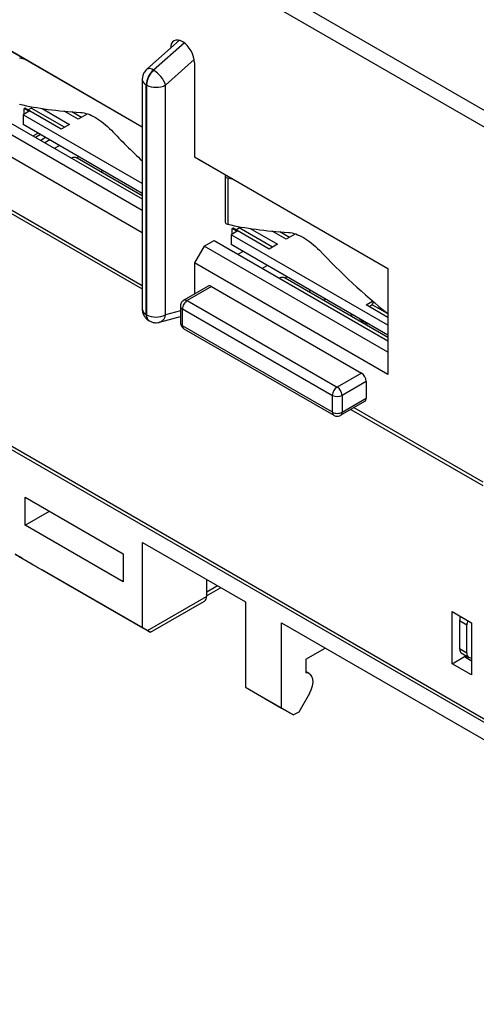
# Model space of a CAD drawing. Header units: inches. Extents: x 0.2 to 10.8, y 0.2 to 8.2.
# Tile 11 of 14: x 9.22 to 9.745, y 6.305 to 7.439. Entities that reach past the tile are written whole.
import ezdxf

# ---------------------------------------------------------------- set-up
doc = ezdxf.new("R2010")
doc.units = ezdxf.units.IN
doc.header["$MEASUREMENT"] = 0

msp = doc.modelspace()

# ---------------------------------------------------------------- linework, layer by layer
for p, q in [((10.3144, 7.0113), (9.1034, 7.7104)), ((10.3061, 6.9968), (9.0951, 7.6959)), ((9.1703, 7.4259), (9.3607, 7.3159)), ((9.1925, 7.413), (9.3607, 7.3159)), ((9.4035, 7.4154), (9.3659, 7.3821)), ((9.3734, 7.3811), (9.4089, 7.4126)), ((9.4092, 7.4124), (9.3737, 7.3809)), ((9.3875, 7.3639), (9.4205, 7.3931)), ((9.4208, 7.3893), (9.4208, 7.2812)), ((9.3614, 7.375), (9.3607, 7.3705)), ((9.3734, 7.3811), (9.3737, 7.3809)), ((9.3607, 7.3705), (9.3607, 7.1058)), ((9.3655, 7.3639), (9.3653, 7.3641)), ((9.3653, 7.0995), (9.3653, 7.3641)), ((9.3655, 7.3639), (9.3655, 7.0993)), ((9.3875, 7.0993), (9.3875, 7.3639)), ((9.2329, 7.3374), (9.2335, 7.3389)), ((9.2304, 7.3336), (9.2234, 7.3296)), ((9.3607, 7.2503), (9.2234, 7.3296)), ((9.2234, 7.3296), (9.2234, 7.3183)), ((9.2256, 7.3373), (9.2248, 7.3368)), ((9.2248, 7.3368), (9.2304, 7.3336)), ((9.2248, 7.3304), (9.2248, 7.3368)), ((9.2674, 7.3132), (9.2256, 7.3373)), ((9.2291, 7.3353), (9.2329, 7.3374)), ((9.2712, 7.3153), (9.2329, 7.3374)), ((9.2453, 7.3369), (9.2769, 7.3186)), ((9.2869, 7.3244), (9.2708, 7.3337)), ((9.2906, 7.3266), (9.2796, 7.333)), ((9.2963, 7.3299), (9.2869, 7.3244)), ((9.3607, 7.2195), (9.1925, 7.3166)), ((9.2039, 7.3231), (9.3607, 7.2326)), ((9.3607, 7.2391), (9.2234, 7.3183)), ((9.2769, 7.3186), (9.2674, 7.3132)), ((9.3607, 7.1938), (9.1703, 7.3037)), ((9.2351, 7.3052), (9.2406, 7.3084)), ((9.2434, 7.3068), (9.2379, 7.3036)), ((9.2494, 7.3033), (9.2439, 7.3001)), ((9.2541, 7.3006), (9.2485, 7.2974)), ((9.2596, 7.291), (9.2652, 7.2942)), ((9.2851, 7.28), (9.2875, 7.2814)), ((9.4208, 7.2812), (9.6435, 7.1527)), ((9.4208, 7.2812), (9.4319, 7.2748)), ((9.3607, 7.2364), (9.2856, 7.2797)), ((9.4319, 7.2748), (9.6435, 7.1527)), ((9.1388, 7.2611), (9.3607, 7.133)), ((9.3153, 7.2653), (9.3129, 7.2639)), ((9.4561, 7.2592), (9.4561, 7.2059)), ((9.1411, 7.2557), (9.3607, 7.129)), ((9.459, 7.2568), (9.459, 7.2036)), ((9.4698, 7.1954), (9.4628, 7.1914)), ((9.6435, 7.0871), (9.4628, 7.1914)), ((9.4628, 7.1914), (9.4628, 7.1801)), ((9.4651, 7.1991), (9.4642, 7.1986)), ((9.4642, 7.1986), (9.4698, 7.1954)), ((9.4642, 7.1922), (9.4642, 7.1986)), ((9.5068, 7.175), (9.4651, 7.1991)), ((9.4685, 7.1971), (9.4723, 7.1992)), ((9.4723, 7.1992), (9.4729, 7.2007)), ((9.5106, 7.1771), (9.4723, 7.1992)), ((9.4847, 7.1987), (9.5163, 7.1804)), ((9.5263, 7.1862), (9.5102, 7.1955)), ((9.5301, 7.1884), (9.519, 7.1947)), ((9.5358, 7.1917), (9.5263, 7.1862)), ((9.4319, 7.1784), (9.4433, 7.1849)), ((9.4433, 7.1849), (9.6435, 7.0694)), ((9.6435, 7.0758), (9.4628, 7.1801)), ((9.5163, 7.1804), (9.5068, 7.175)), ((9.4319, 7.1784), (9.4208, 7.1591)), ((9.6435, 7.0562), (9.4319, 7.1784)), ((9.4768, 7.1721), (9.4712, 7.1689)), ((9.4208, 7.1591), (9.4208, 7.1232)), ((9.6435, 7.0305), (9.4208, 7.1591)), ((9.499, 7.1528), (9.5046, 7.156)), ((9.6435, 7.1527), (9.6435, 7.0305)), ((9.5245, 7.1418), (9.5269, 7.1431)), ((9.6435, 7.0731), (9.525, 7.1415)), ((9.4364, 7.1321), (9.4085, 7.1161)), ((9.4403, 7.1317), (9.4125, 7.1157)), ((9.4403, 7.1317), (9.6129, 7.0321)), ((9.5547, 7.1271), (9.5524, 7.1257)), ((9.4084, 7.116), (9.4085, 7.1161)), ((9.4125, 7.1157), (9.5851, 7.016)), ((9.5691, 7.1161), (9.5714, 7.1174)), ((9.6182, 7.1107), (9.6258, 7.1151)), ((9.6435, 7.0961), (9.6182, 7.1107)), ((9.6217, 7.1087), (9.6254, 7.1108)), ((9.6254, 7.1108), (9.6268, 7.1143)), ((9.6428, 7.1008), (9.6254, 7.1108)), ((9.3653, 7.0995), (9.3655, 7.0993)), ((9.4046, 7.1039), (9.3875, 7.0993)), ((9.4046, 7.1095), (9.4046, 7.1092)), ((9.4046, 7.1092), (9.4046, 7.09)), ((9.4069, 7.106), (9.5795, 7.0064)), ((9.4069, 7.0867), (9.4069, 7.106)), ((9.6009, 7.1004), (9.602, 7.0971)), ((9.3685, 7.0923), (9.3681, 7.0925)), ((9.3685, 7.0923), (9.3688, 7.0922)), ((9.3806, 7.0906), (9.4046, 7.0971)), ((9.5795, 6.9871), (9.4069, 7.0867)), ((9.4085, 7.0831), (9.5811, 6.9835)), ((9.6129, 7.0321), (9.5851, 7.016)), ((9.6185, 7.0225), (9.5906, 7.0064)), ((9.6185, 7.0225), (9.6185, 7.0032)), ((9.5795, 6.9871), (9.5795, 7.0064)), ((9.589, 6.9835), (9.6168, 6.9996)), ((9.5906, 7.0064), (9.5906, 6.9871)), ((9.5906, 6.9871), (9.6185, 7.0032)), ((9.6009, 6.9903), (9.7526, 6.9028)), ((9.6043, 6.9923), (9.7526, 6.9068)), ((9.1758, 6.9678), (10.3144, 6.3105)), ((9.1783, 6.9624), (10.3169, 6.305)), ((9.2259, 6.889), (9.3387, 6.8239)), ((9.2259, 6.8568), (9.2259, 6.889)), ((9.2259, 6.8568), (9.2538, 6.8729)), ((9.3387, 6.7918), (9.2259, 6.8568)), ((9.361, 6.8368), (9.4793, 6.7685)), ((9.361, 6.7387), (9.361, 6.8368)), ((9.2179, 6.8213), (9.361, 6.7387)), ((9.3387, 6.8239), (9.3387, 6.7918)), ((9.3665, 6.7355), (9.2454, 6.8054)), ((9.4347, 6.7942), (9.4347, 6.7749)), ((9.435, 6.7799), (9.435, 6.794)), ((9.4347, 6.7757), (9.4507, 6.7849)), ((9.4473, 6.7869), (9.435, 6.7799)), ((9.3665, 6.7355), (9.4347, 6.7749)), ((9.37, 6.7335), (9.4323, 6.7695)), ((9.4793, 6.7685), (9.4793, 6.6704)), ((9.7173, 6.6973), (9.7173, 6.7574)), ((9.7173, 6.7574), (9.7396, 6.7445)), ((9.361, 6.7387), (9.3665, 6.7355)), ((9.521, 6.7444), (10.0416, 6.4438)), ((9.521, 6.6463), (9.521, 6.7444)), ((9.7259, 6.747), (9.7343, 6.7421)), ((9.7259, 6.747), (9.7259, 6.7148)), ((9.7343, 6.71), (9.7343, 6.7421)), ((9.7396, 6.7445), (9.7396, 6.6844)), ((9.5489, 6.7026), (9.5711, 6.7154)), ((9.7259, 6.7148), (9.7343, 6.71)), ((9.5489, 6.7026), (9.5489, 6.6868)), ((9.7173, 6.6973), (9.7315, 6.7055)), ((9.7278, 6.7097), (9.7367, 6.7046)), ((9.7315, 6.7055), (9.7332, 6.7066)), ((9.7315, 6.7055), (9.7396, 6.7008)), ((9.7396, 6.6844), (9.7173, 6.6973)), ((9.5531, 6.6859), (9.5489, 6.6883)), ((9.4793, 6.6704), (9.521, 6.6463)), ((9.4793, 6.6704), (9.4932, 6.6624)), ((9.4932, 6.6624), (9.5349, 6.6383)), ((9.5531, 6.6631), (9.5407, 6.6416)), ((9.521, 6.6463), (9.5349, 6.6383)), ((9.5407, 6.6416), (9.5349, 6.6383))]:
    msp.add_line(p, q)
at = {"flags": 128}
for points in [[(9.4085, 7.1161), (9.4085, 7.1161), (9.4094, 7.1164), (9.4103, 7.1164), (9.4114, 7.1162), (9.4125, 7.1157)], [(9.3681, 7.0925), (9.3681, 7.0926), (9.3675, 7.093)], [(9.3823, 7.0913), (9.3813, 7.0909), (9.3806, 7.0906)], [(9.4347, 6.7776), (9.4348, 6.7781), (9.435, 6.7799)], [(9.5531, 6.6631), (9.5552, 6.6674), (9.5566, 6.6718), (9.5572, 6.6759), (9.557, 6.6797), (9.556, 6.6828), (9.5542, 6.6851), (9.5518, 6.6865), (9.5489, 6.6868)]]:
    msp.add_lwpolyline(points, dxfattribs=at)
for centre, radius, start, end in [((9.3867, 7.3635), 0.0214, 153.3246, 178.4615), ((9.3899, 7.3627), 0.0244, 131.6284, 177.0654), ((9.3689, 7.3759), 0.00688, 49.0258, 115.5284), ((9.3905, 7.3623), 0.0254, 132.2386, 154.658), ((9.3571, 7.3532), 0.0323, 19.3598, 59.0466), ((9.3681, 7.371), 0.00745, 184.03, 247.2636), ((9.3761, 7.3837), 0.0224, 241.9598, 271.1441), ((9.377, 7.3837), 0.0224, 268.8559, 298.0402), ((9.2824, 7.2731), 0.00736, 64.6194, 115.9443), ((9.5218, 7.1349), 0.00736, 64.6194, 115.9443), ((9.438, 7.1285), 0.00396, 54.3824, 114.3071), ((9.4182, 7.1056), 0.0114, 148.8563, 178.0435), ((9.4185, 7.106), 0.0114, 121.9547, 151.1444), ((9.3685, 7.1066), 0.00782, 185.6948, 245.6253), ((9.3738, 7.0989), 0.00859, 176.1622, 222.8298), ((9.4085, 7.1096), 0.00396, 185.6948, 245.6253), ((9.3765, 7.1205), 0.0239, 242.6097, 297.3903), ((9.3732, 7.0985), 0.00771, 173.8596, 234.6951), ((9.3763, 7.101), 0.0114, 301.9646, 351.4925), ((9.4125, 7.09), 0.00787, 180.0023, 240), ((9.4085, 7.0903), 0.00396, 185.6948, 245.6253), ((9.6485, 7.1474), 0.0649, 234.3981, 245.6073), ((9.4108, 7.0864), 0.00396, 174.3796, 234.302), ((9.6064, 7.0219), 0.0121, 2.6055, 57.3945), ((9.5908, 7.006), 0.0114, 148.8563, 178.0435), ((9.5911, 7.0064), 0.0114, 121.9547, 151.1444), ((9.5785, 7.0058), 0.0121, 2.6055, 57.3945), ((9.5851, 7.0171), 0.0121, 242.6097, 297.3903), ((9.6147, 7.0027), 0.00378, 304.0564, 7.2558), ((9.5848, 6.9971), 0.0114, 241.9598, 271.1441), ((9.5833, 6.9867), 0.00388, 173.6909, 235.0991), ((9.5853, 6.9971), 0.0114, 268.8559, 298.0402), ((9.5869, 6.9866), 0.00378, 304.0451, 7.257), ((9.4289, 6.7742), 0.00582, 305.0133, 6.2988), ((9.7496, 6.7418), 0.0153, 159.9618, 178.8566), ((9.7393, 6.7091), 0.00507, 170.2115, 273.4813)]:
    msp.add_arc(centre, radius, start, end)
for centre, major_axis, ratio, start_param, end_param in [((9.4069, 7.3973), (-0.0095, 0.0176), 0.576685, 3.961694, 7.059557), ((9.7245, 7.6258), (0.5885, 0.1749), 0.282924, 3.602856, 3.62397), ((9.7245, 7.5725), (0.5885, 0.1749), 0.282924, 3.602856, 3.800522), ((9.7245, 7.5725), (0.5296, -0.3656), 0.714806, 4.428027, 4.507125), ((9.4758, 7.2645), (0.0196, 0.0058), 0.282924, 2.845142, 3.602856), ((9.9639, 7.4876), (0.5885, 0.1749), 0.282924, 3.602856, 3.62397), ((9.4758, 7.2112), (0.0196, 0.0058), 0.282924, 3.057693, 3.602856), ((9.9639, 7.4343), (0.5885, 0.1749), 0.282924, 3.602856, 3.800522), ((9.9639, 7.4343), (0.5296, -0.3656), 0.714806, 4.428027, 4.597364), ((9.2176, 6.8215), (0.0394, -0.0227), 0.00007, 4.854327, 5.497828), ((9.7325, 6.7528), (0.0043, 0.0111), 0.445122, 1.812277, 2.287226), ((9.3582, 6.7403), (0.0118, -0.0068), 0.00007, 5.497828, 7.068624), ((9.7325, 6.7207), (0.0043, 0.0111), 0.445122, 2.287226, 3.072706)]:
    msp.add_ellipse(centre, major_axis=major_axis, ratio=ratio, start_param=start_param, end_param=end_param)
for points, knots in [([(9.366, 7.382), (9.3656, 7.3817), (9.3644, 7.3807), (9.3627, 7.3784), (9.3619, 7.3763), (9.3614, 7.375)], [0, 0, 0, 0, 0.198385, 0.522009, 1, 1, 1, 1]), ([(9.2895, 7.3323), (9.2922, 7.3321), (9.295, 7.3315), (9.3008, 7.3296), (9.3039, 7.3281), (9.313, 7.3229), (9.3193, 7.3179), (9.3251, 7.3117)], [0, 0, 0, 0, 0.25, 0.25, 0.5, 0.5, 1, 1, 1, 1]), ([(9.529, 7.1941), (9.5316, 7.1939), (9.5344, 7.1933), (9.5402, 7.1913), (9.5433, 7.1899), (9.5524, 7.1847), (9.5587, 7.1797), (9.5645, 7.1735)], [0, 0, 0, 0, 0.25, 0.25, 0.5, 0.5, 1, 1, 1, 1]), ([(9.4084, 7.116), (9.4083, 7.1159), (9.4075, 7.1155), (9.4065, 7.1145), (9.4053, 7.1127), (9.4047, 7.1111), (9.4046, 7.1099), (9.4046, 7.1095)], [0, 0, 0, 0, 0.0113807, 0.3697855, 0.5436391, 0.8245173, 1, 1, 1, 1]), ([(9.3607, 7.1058), (9.3607, 7.1058), (9.3605, 7.1043), (9.3613, 7.1012), (9.363, 7.0973), (9.3653, 7.0946), (9.3669, 7.0934), (9.3675, 7.093)], [0, 0, 0, 0, 0.002726, 0.304417, 0.608889, 0.845328, 1, 1, 1, 1]), ([(9.3688, 7.0923), (9.3699, 7.0917), (9.3723, 7.0904), (9.3763, 7.09), (9.3792, 7.0902), (9.3804, 7.0906), (9.3806, 7.0907)], [0, 0, 0, 0, 0.294926, 0.671495, 0.958578, 1, 1, 1, 1]), ([(9.5812, 6.9835), (9.5815, 6.9833), (9.5826, 6.9826), (9.584, 6.9825), (9.5851, 6.9824)], [0, 0, 0, 0, 0.269476, 1, 1, 1, 1]), ([(9.5851, 6.9824), (9.5861, 6.9825), (9.5874, 6.9827), (9.5887, 6.9833), (9.589, 6.9835)], [0, 0, 0, 0, 0.723847, 1, 1, 1, 1]), ([(9.2232, 6.8183), (9.2215, 6.8192), (9.2199, 6.8201), (9.2171, 6.8218), (9.2158, 6.8225), (9.2142, 6.8234), (9.214, 6.8235), (9.2153, 6.8228), (9.2165, 6.8221), (9.2179, 6.8213)], [0, 0, 0, 0, 0.25, 0.25, 0.5, 0.5, 0.75, 0.75, 1, 1, 1, 1])]:
    msp.add_open_spline(points, degree=3, knots=knots)

doc.saveas('drawing.dxf')
